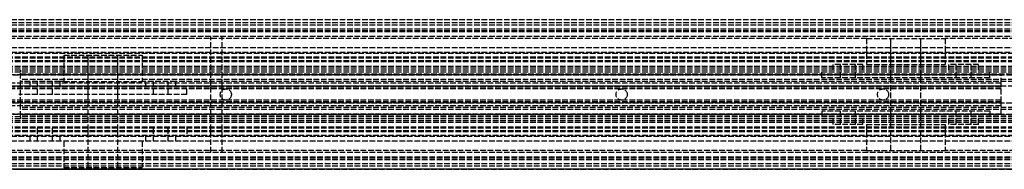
# Model space of a CAD drawing. Header units: millimetres. Extents: x 0 to 2000, y 0 to 40.
# Tile 4 of 7: x 151 to 414, y 0 to 40. Entities that reach past the tile are written whole.
import ezdxf

# ---------------------------------------------------------------- set-up
doc = ezdxf.new("R2010")
doc.units = ezdxf.units.MM
doc.header["$LTSCALE"] = 10
doc.linetypes.add('ALLCAD_Strich', pattern=[0.2, 0.15, -0.05])
doc.layers.add('BESCH_KONT_sich_schn_ansi_2d', color=40, linetype='Continuous')
doc.layers.add('BESCH_KONT_sich_schn_grun_2d', color=10, linetype='Continuous')

msp = doc.modelspace()

# ---------------------------------------------------------------- linework, layer by layer
at = {"layer": 'BESCH_KONT_sich_schn_ansi_2d', "linetype": 'ALLCAD_Strich'}
for p, q in [((2000, 0, 42), (0, 0, 42)), ((2000, 0, 2), (0, 0, 2)), ((2000, 0), (0, 0)), ((2000, 0, 64.5), (0, 0, 64.5)), ((2000, 0, 42.71), (0, 0, 42.71)), ((2000, 0, 2.5), (0, 0, 2.5)), ((2000, 0, 4), (0, 0, 4)), ((2000, 0, 9), (0, 0, 9)), ((2000, 0, 28), (0, 0, 28)), ((2000, 0, 29.5), (0, 0, 29.5)), ((2000, 0, 32), (0, 0, 32)), ((2000, 0, 38.5), (0, 0, 38.5)), ((2000, 0, 40), (0, 0, 40)), ((2000, 0, 61.5), (0, 0, 61.5)), ((2000, 0, 40.94), (0, 0, 40.94)), ((2000, 0, 40.23), (0, 0, 40.23)), ((613, 0, 31.9), (47, 0, 31.9)), ((47, 0, 27.9), (613, 0, 27.9)), ((47, 0, 23.9), (613, 0, 23.9)), ((151, 0, 22.4), (47, 0, 22.4)), ((613, 0, 30.9), (47, 0, 30.9)), ((613, 0, 31.4), (47, 0, 31.4)), ((613, 0, 35.9), (47, 0, 35.9)), ((613, 0, 36.4), (47, 0, 36.4)), ((613, 0, 30.4), (47, 0, 30.4)), ((613, 0, 28.9), (47, 0, 28.9)), ((613, 0, 22.9), (47, 0, 22.9)), ((413.6, 0, 10.65), (130.6, 0, 10.65)), ((413.6, 0, 9.9), (130.6, 0, 9.9)), ((413.6, 0, 7.9), (130.6, 0, 7.9)), ((413.6, 0, 26.9), (130.6, 0, 26.9)), ((413.6, 0, 27.9), (130.6, 0, 27.9)), ((413.6, 0, 23.9), (130.6, 0, 23.9)), ((413.6, 0, 18.4), (146.92, 0, 18.4)), ((413.6, 0, 17.65), (147.45, 0, 17.65)), ((150.6, 0, 19.4), (195.6, 0, 19.4)), ((195.6, 0, 8.9), (150.6, 0, 8.9)), ((151, 0), (151, 0, -0.1)), ((447, 0, -0.1), (151, 0, -0.1)), ((151, 0, 7.9), (447, 0, 7.9)), ((151, 0, 8.9), (151, 0)), ((151, 0, 19.4), (151, 0, 8.9)), ((151, 0, 21.9), (151, 0, 19.4)), ((151, 0, 22.4), (151, 0, 21.9)), ((447, 0, 5.4), (151, 0, 5.4)), ((447, 0, 1.4), (151, 0, 1.4)), ((151, 0, 6.9), (447, 0, 6.9)), ((447, 0, 20.4), (151, 0, 20.4)), ((447, 0, 21.9), (151, 0, 21.9)), ((447, 0, 22.4), (151, 0, 22.4)), ((195.58, 0, 19.4), (195.58, 0, 19.39)), ((195.58, 0, 19.39), (195.58, 0, 19.39)), ((195.58, 0, 19.4), (195.58, 0, 19.39)), ((195.58, 0, 19.4), (195.58, 0, 19.4)), ((195.58, 0, 19.39), (195.58, 0, 19.39)), ((195.58, 0, 19.39), (195.58, 0, 19.4)), ((195.59, 0, 19.4), (195.59, 0, 19.4)), ((195.59, 0, 19.4), (195.59, 0, 19.39)), ((195.59, 0, 19.4), (195.59, 0, 19.4)), ((195.59, 0, 19.4), (195.59, 0, 19.4)), ((195.59, 0, 19.4), (195.59, 0, 19.4)), ((195.59, 0, 19.39), (195.59, 0, 19.39)), ((195.59, 0, 19.39), (195.59, 0, 19.39)), ((195.59, 0, 19.39), (195.59, 0, 19.39)), ((195.59, 0, 19.4), (195.59, 0, 19.4)), ((195.59, 0, 19.4), (195.59, 0, 19.4)), ((195.59, 0, 19.39), (195.59, 0, 19.4)), ((195.59, 0, 19.39), (195.59, 0, 19.4)), ((447, 0, 8.9), (195.6, 0, 8.9)), ((447, 0, 19.4), (195.6, 0, 19.4)), ((195.6, 0, 19.4), (195.6, 0, 8.9)), ((195.6, 0, 19.4), (195.6, 0, 19.39)), ((195.6, 0, 19.39), (195.6, 0, 19.39)), ((195.6, 0, 19.4), (195.6, 0, 19.39)), ((195.6, 0, 19.4), (195.6, 0, 19.4)), ((195.6, 0, 19.39), (195.6, 0, 19.39)), ((202, 0, 45), (205, 0, 45)), ((202, 0, 45), (202, 0, 61.5)), ((966, 0, 61.5), (202, 0, 61.5)), ((204.5, 0, 36.4), (204.5, 0, 31.9)), ((204.5, 0, 27.9), (204.5, 0, 30.9)), ((204.5, 0, 5.4), (204.5, 0, 7.9)), ((204.98, 0, 45), (204.98, 0, 44.99)), ((204.98, 0, 45), (204.98, 0, 44.99)), ((204.98, 0, 45), (204.98, 0, 44.99)), ((204.98, 0, 44.99), (204.99, 0, 44.99)), ((204.98, 0, 44.99), (204.98, 0, 44.99)), ((204.98, 0, 44.99), (204.98, 0, 44.99)), ((204.98, 0, 45), (204.98, 0, 44.99)), ((204.98, 0, 45), (204.98, 0, 44.99)), ((204.98, 0, 45), (204.98, 0, 44.99)), ((204.98, 0, 45), (204.98, 0, 44.99)), ((204.99, 0, 44.99), (204.99, 0, 45)), ((204.99, 0, 45), (204.99, 0, 44.99)), ((204.99, 0, 45), (204.99, 0, 44.99)), ((204.99, 0, 44.99), (204.99, 0, 44.99)), ((204.99, 0, 44.99), (204.99, 0, 44.99)), ((204.99, 0, 45), (204.99, 0, 44.99)), ((204.99, 0, 45), (204.99, 0, 44.99)), ((204.99, 0, 45), (204.99, 0, 44.99)), ((204.99, 0, 45), (204.99, 0, 44.99)), ((204.99, 0, 45), (204.99, 0, 44.99)), ((205, 0, 44.99), (204.99, 0, 44.99)), ((204.99, 0, 45), (204.99, 0, 44.99)), ((205, 0, 45), (205, 0, 44.99)), ((205, 0, 45), (205, 0, 44.99)), ((205, 0, 45), (205, 0, 44.99)), ((205, 0, 44.99), (205, 0, 44.99)), ((205, 0, 44.99), (205, 0, 44.99)), ((205, 0, 45), (205, 0, 44.99)), ((205, 0, 45), (205, 0, 44.99)), ((205, 0, 45), (205, 0, 44.99)), ((205, 0, 45), (205, 0, 40)), ((963, 0, 40), (205, 0, 40)), ((207.5, 0, 36.4), (207.5, 0, 31.9)), ((207.5, 0, 27.9), (207.5, 0, 30.9)), ((207.5, 0, 5.4), (207.5, 0, 7.9)), ((310.5, 0, 36.4), (310.5, 0, 31.9)), ((310.5, 0, 27.9), (310.5, 0, 30.9)), ((310.5, 0, 5.4), (310.5, 0, 7.9)), ((313.5, 0, 36.4), (313.5, 0, 31.9)), ((313.5, 0, 27.9), (313.5, 0, 30.9)), ((313.5, 0, 5.4), (313.5, 0, 7.9)), ((365.6, 0, 19.4), (410.6, 0, 19.4)), ((365.6, 0, 8.9), (365.6, 0, 19.4)), ((410.6, 0, 8.9), (365.6, 0, 8.9)), ((380.5, 0, 36.4), (380.5, 0, 31.9)), ((380.5, 0, 27.9), (380.5, 0, 30.9)), ((380.5, 0, 5.4), (380.5, 0, 7.9)), ((383.5, 0, 36.4), (383.5, 0, 31.9)), ((383.5, 0, 27.9), (383.5, 0, 30.9)), ((383.5, 0, 5.4), (383.5, 0, 7.9)), ((410.58, 0, 19.4), (410.58, 0, 19.39)), ((410.58, 0, 19.39), (410.58, 0, 19.39)), ((410.58, 0, 19.4), (410.58, 0, 19.39)), ((410.58, 0, 19.4), (410.58, 0, 19.4)), ((410.58, 0, 19.39), (410.58, 0, 19.39)), ((410.58, 0, 19.39), (410.58, 0, 19.4)), ((410.59, 0, 19.4), (410.59, 0, 19.4)), ((410.59, 0, 19.4), (410.59, 0, 19.39)), ((410.59, 0, 19.4), (410.59, 0, 19.4)), ((410.59, 0, 19.4), (410.59, 0, 19.4)), ((410.59, 0, 19.4), (410.59, 0, 19.4)), ((410.59, 0, 19.39), (410.59, 0, 19.39)), ((410.59, 0, 19.39), (410.59, 0, 19.39)), ((410.59, 0, 19.39), (410.59, 0, 19.39)), ((410.59, 0, 19.4), (410.59, 0, 19.4)), ((410.59, 0, 19.4), (410.59, 0, 19.4)), ((410.59, 0, 19.39), (410.59, 0, 19.4)), ((410.59, 0, 19.39), (410.59, 0, 19.4)), ((410.6, 0, 19.4), (410.6, 0, 8.9)), ((410.6, 0, 19.4), (410.6, 0, 19.39)), ((410.6, 0, 19.39), (410.6, 0, 19.39)), ((410.6, 0, 19.4), (410.6, 0, 19.39)), ((410.6, 0, 19.4), (410.6, 0, 19.4)), ((410.6, 0, 19.39), (410.6, 0, 19.39)), ((413.6, 0, 10.65), (413.6, 0, 17.65)), ((413.6, 0, 17.65), (413.6, 0, 18.4)), ((413.6, 0, 18.4), (413.6, 0, 23.9)), ((413.6, 0, 9.9), (413.6, 0, 10.65)), ((413.6, 0, 7.9), (413.6, 0, 9.9)), ((413.6, 0, 23.9), (413.6, 0, 27.9))]:
    msp.add_line(p, q, dxfattribs=at)
at = {"layer": 'BESCH_KONT_sich_schn_ansi_2d', "linetype": 'ALLCAD_Strich', "extrusion": (0, 1, 0)}
for centre in [(-157.6, 14.9), (-188.6, 14.9), (-372.6, 14.9), (-403.6, 14.9)]:
    msp.add_circle(centre, 4, dxfattribs=at)
at = {"layer": 'BESCH_KONT_sich_schn_ansi_2d', "linetype": 'ALLCAD_Strich', "extrusion": (0, -1, 0)}
for centre, radius in [((157.6, 14.9), 2), ((173.1, 14.9), 10.5), ((173.1, 14.9), 4), ((173.1, 14.9), 4), ((188.6, 14.9), 2), ((372.6, 14.9), 2), ((388.1, 14.9), 10.5), ((388.1, 14.9), 4), ((388.1, 14.9), 4), ((403.6, 14.9), 2)]:
    msp.add_circle(centre, radius, dxfattribs=at)
at = {"layer": 'BESCH_KONT_sich_schn_ansi_2d', "linetype": 'ALLCAD_Strich', "extrusion": (0, 1, 0)}
for centre, radius, start, end in [((-195.58, 19.4), 0.00116, 90, 180), ((-195.58, 19.39), 0.00116, 180, 270), ((-195.58, 19.4), 0.00271, 0, 90), ((-195.58, 19.39), 0.00271, 270, 0), ((-195.59, 19.4), 0.00093, 90, 180), ((-195.59, 19.4), 0.00093, 180, 270), ((-195.6, 19.4), 0.00271, 0, 90), ((-195.6, 19.39), 0.00271, 270, 0), ((-195.6, 19.4), 0.00116, 90, 180), ((-195.6, 19.39), 0.00116, 180, 270), ((-410.58, 19.4), 0.00116, 90, 180), ((-410.58, 19.39), 0.00116, 180, 270), ((-410.58, 19.4), 0.00271, 0, 90), ((-410.58, 19.39), 0.00271, 270, 0), ((-410.59, 19.4), 0.00093, 90, 180), ((-410.59, 19.4), 0.00093, 180, 270), ((-410.6, 19.4), 0.00271, 0, 90), ((-410.6, 19.39), 0.00271, 270, 0), ((-410.6, 19.4), 0.00116, 90, 180), ((-410.6, 19.39), 0.00116, 180, 270)]:
    msp.add_arc(centre, radius, start, end, dxfattribs=at)
at = {"layer": 'BESCH_KONT_sich_schn_ansi_2d', "linetype": 'ALLCAD_Strich', "extrusion": (0, -1, 0)}
for centre, radius, start, end in [((195.58, 19.39), 0.00271, 270, 0), ((195.58, 19.4), 0.00271, 0, 90), ((195.58, 19.39), 0.00116, 180, 270), ((195.58, 19.4), 0.00116, 90, 180), ((195.59, 19.4), 0.00217, 270, 0), ((195.59, 19.4), 0.00217, 360, 90), ((195.6, 19.39), 0.00271, 270, 0), ((195.6, 19.4), 0.00271, 0, 90), ((195.6, 19.39), 0.00116, 180, 270), ((195.6, 19.4), 0.00116, 90, 180), ((410.58, 19.39), 0.00271, 270, 0), ((410.58, 19.4), 0.00271, 0, 90), ((410.58, 19.39), 0.00116, 180, 270), ((410.58, 19.4), 0.00116, 90, 180), ((410.59, 19.4), 0.00217, 270, 0), ((410.59, 19.4), 0.00217, 360, 90), ((410.6, 19.39), 0.00271, 270, 0), ((410.6, 19.4), 0.00271, 0, 90), ((410.6, 19.39), 0.00116, 180, 270), ((410.6, 19.4), 0.00116, 90, 180)]:
    msp.add_arc(centre, radius, start, end, dxfattribs=at)
at = {"layer": 'BESCH_KONT_sich_schn_grun_2d', "linetype": 'ALLCAD_Strich'}
for p, q in [((2000, 40), (0, 40)), ((2000, 39.21), (0, 39.21)), ((2000, 38.5), (0, 38.5)), ((2000, 37.5), (0, 37.5)), ((2000, 37.44), (0, 37.44)), ((2000, 37), (0, 37)), ((2000, 36.73), (0, 36.73)), ((2000, 35.5), (0, 35.5)), ((377.6, 35), (134.1, 35)), ((202, 4.5), (202, 35.5)), ((966, 35.5), (202, 35.5)), ((204.98, 35.5), (204.98, 35.49)), ((204.98, 35.5), (204.98, 35.49)), ((204.98, 35.49), (204.98, 35.5)), ((204.98, 35.5), (204.98, 35.5)), ((204.98, 35.49), (204.98, 35.49)), ((204.98, 35.49), (204.98, 35.49)), ((204.99, 35.5), (204.99, 35.49)), ((204.99, 35.49), (204.99, 35.5)), ((204.99, 35.5), (204.99, 35.5)), ((204.99, 35.5), (204.99, 35.5)), ((204.99, 35.5), (204.99, 35.5)), ((204.99, 35.49), (204.99, 35.5)), ((204.99, 35.5), (204.99, 35.5)), ((204.99, 35.49), (204.99, 35.5)), ((204.99, 35.5), (204.99, 35.49)), ((204.99, 35.49), (204.99, 35.49)), ((204.99, 35.49), (204.99, 35.49)), ((204.99, 35.49), (204.99, 35.49)), ((205, 35.5), (205, 35.49)), ((205, 35.49), (205, 35.5)), ((205, 35.49), (205, 35.5)), ((205, 35.5), (205, 35.5)), ((205, 35.5), (205, 35.5)), ((205, 35.49), (205, 35.49)), ((205, 4.5), (205, 35.49)), ((205, 35.49), (205, 35.49)), ((377.6, 35), (398.6, 35)), ((377.6, 35), (377.6, 28)), ((384.1, 28), (384.1, 35)), ((384.1, 5), (384.1, 35)), ((392.1, 28), (392.1, 35)), ((392.1, 5), (392.1, 35)), ((821.4, 35), (398.6, 35)), ((398.6, 35), (398.6, 28)), ((2000, 32.5), (0, 32.5)), ((2000, 31.25), (0, 31.25)), ((613, 31), (47, 31)), ((613, 30), (47, 30)), ((613, 29.75), (47, 29.75)), ((162.6, 30.5), (183.6, 30.5)), ((162.6, 30.5), (162.6, 23.5)), ((169.1, 23.5), (169.1, 30.5)), ((169.1, 0.5), (169.1, 30.5)), ((177.1, 23.5), (177.1, 30.5)), ((177.1, 0.5), (177.1, 30.5)), ((183.6, 30.5), (183.6, 23.5)), ((613, 29), (47, 29)), ((613, 28.75), (47, 28.75)), ((613, 27.5), (47, 27.5)), ((613, 27), (47, 27)), ((613, 26.5), (47, 26.5)), ((151, 26.5), (151, 26)), ((365.6, 24.5), (365.6, 26.5)), ((376.6, 28), (368.6, 28)), ((368.6, 26.5), (368.6, 28)), ((370.6, 24.5), (370.6, 28)), ((374.6, 24.5), (374.6, 28)), ((376.6, 26.5), (376.6, 28)), ((377.6, 28), (398.6, 28)), ((384.1, 24.5), (384.1, 26.5)), ((392.1, 24.5), (392.1, 26.5)), ((407.6, 28), (399.6, 28)), ((399.6, 26.5), (399.6, 28)), ((401.6, 24.5), (401.6, 28)), ((405.6, 24.5), (405.6, 28)), ((407.6, 26.5), (407.6, 28)), ((410.6, 24.5), (410.6, 26.5)), ((151, 26), (47, 26)), ((47.02, 25.25), (613, 25.25)), ((413.6, 25.25), (130.6, 25.25)), ((151, 22.25), (151, 26)), ((447, 26), (151, 26)), ((151, 25.5), (447, 25.5)), ((447, 24), (151, 24)), ((410.58, 24.5), (365.6, 24.5)), ((410.6, 24.5), (410.58, 24.5)), ((410.58, 24.5), (410.58, 24.5)), ((410.58, 24.5), (410.58, 24.5)), ((410.58, 24.5), (410.58, 24.5)), ((410.58, 24.5), (410.58, 24.5)), ((410.58, 24.5), (410.59, 24.5)), ((410.58, 24.5), (410.58, 24.5)), ((410.58, 24.5), (410.58, 24.5)), ((410.58, 24.5), (410.58, 24.5)), ((410.58, 24.5), (410.58, 24.5)), ((410.58, 24.5), (410.58, 24.5)), ((410.58, 24.5), (410.58, 24.5)), ((410.58, 24.5), (410.58, 24.5)), ((410.58, 24.5), (410.58, 24.5)), ((410.59, 24.5), (410.59, 24.5)), ((410.59, 24.5), (410.59, 24.5)), ((410.59, 24.5), (410.59, 24.5)), ((410.59, 24.5), (410.59, 24.5)), ((410.59, 24.5), (410.59, 24.5)), ((410.59, 24.5), (410.59, 24.5)), ((410.59, 24.5), (410.59, 24.5)), ((410.59, 24.5), (410.59, 24.5)), ((410.59, 24.5), (410.59, 24.5)), ((410.59, 24.5), (410.59, 24.5)), ((410.6, 24.5), (410.59, 24.5)), ((410.59, 24.5), (410.59, 24.5)), ((410.6, 24.5), (410.6, 24.5)), ((410.6, 24.5), (410.6, 24.5)), ((410.6, 24.5), (410.6, 24.5)), ((410.6, 24.5), (410.6, 24.5)), ((410.6, 24.5), (410.6, 24.5)), ((410.6, 24.5), (410.6, 24.5)), ((410.6, 24.5), (410.6, 24.5)), ((410.6, 24.5), (410.6, 24.5)), ((410.6, 24.5), (410.6, 24.5)), ((410.6, 24.5), (410.6, 24.5)), ((410.6, 24.5), (410.6, 24.5)), ((410.6, 24.5), (410.6, 24.5)), ((410.6, 24.5), (410.6, 24.5)), ((413.6, 23), (413.6, 25.25)), ((613, 22.25), (47, 22.25)), ((413.6, 23), (130.6, 23)), ((413.6, 22.25), (130.6, 22.25)), ((413.6, 22), (130.6, 22)), ((413.6, 21.5), (147.45, 21.5)), ((153.6, 23.5), (151, 23.5)), ((151, 17.75), (151, 22.25)), ((161.6, 23.5), (153.6, 23.5)), ((153.6, 22), (153.6, 23.5)), ((155.6, 20), (155.6, 23.5)), ((159.6, 20), (159.6, 23.5)), ((162.6, 23.5), (161.6, 23.5)), ((161.6, 22), (161.6, 23.5)), ((162.6, 23.5), (183.6, 23.5)), ((169.1, 20), (169.1, 22)), ((177.1, 20), (177.1, 22)), ((184.6, 23.5), (183.6, 23.5)), ((192.6, 23.5), (184.6, 23.5)), ((184.6, 22), (184.6, 23.5)), ((186.6, 20), (186.6, 23.5)), ((190.6, 20), (190.6, 23.5)), ((447, 23.5), (192.6, 23.5)), ((192.6, 22), (192.6, 23.5)), ((195.6, 20), (195.6, 22)), ((413.6, 22), (413.6, 23)), ((413.6, 18), (413.6, 22)), ((413.6, 18.5), (147.45, 18.5)), ((195.58, 20), (150.6, 20)), ((195.6, 20), (195.58, 20)), ((195.58, 20), (195.58, 20)), ((195.58, 20), (195.58, 19.99)), ((195.58, 20), (195.58, 19.99)), ((195.58, 20), (195.58, 19.99)), ((195.58, 20), (195.58, 19.99)), ((195.58, 20), (195.58, 20)), ((195.58, 20), (195.58, 20)), ((195.58, 20), (195.58, 19.99)), ((195.58, 20), (195.58, 19.99)), ((195.58, 20), (195.58, 19.99)), ((195.58, 19.99), (195.59, 19.99)), ((195.58, 19.99), (195.58, 19.99)), ((195.58, 19.99), (195.58, 19.99)), ((195.59, 19.99), (195.59, 20)), ((195.59, 20), (195.59, 19.99)), ((195.59, 20), (195.59, 19.99)), ((195.59, 20), (195.59, 19.99)), ((195.59, 20), (195.59, 19.99)), ((195.59, 20), (195.59, 19.99)), ((195.59, 20), (195.59, 19.99)), ((195.59, 20), (195.59, 19.99)), ((195.59, 20), (195.59, 19.99)), ((195.59, 19.99), (195.59, 19.99)), ((195.59, 19.99), (195.59, 19.99)), ((195.6, 19.99), (195.59, 19.99)), ((195.6, 20), (195.6, 20)), ((195.6, 20), (195.6, 19.99)), ((195.6, 20), (195.6, 19.99)), ((195.6, 20), (195.6, 19.99)), ((195.6, 20), (195.6, 19.99)), ((195.6, 20), (195.6, 19.99)), ((195.6, 20), (195.6, 20)), ((195.6, 20), (195.6, 20)), ((195.6, 20), (195.6, 19.99)), ((195.6, 20), (195.6, 19.99)), ((195.6, 20), (195.6, 20)), ((195.6, 19.99), (195.6, 19.99)), ((195.6, 19.99), (195.6, 19.99)), ((47, 17.75), (613, 17.75)), ((413.6, 18), (130.6, 18)), ((413.6, 17.75), (130.6, 17.75)), ((413.6, 17), (130.6, 17)), ((151, 14), (151, 17.75)), ((447, 16.5), (151, 16.5)), ((447, 16), (151, 16)), ((413.6, 17), (413.6, 18)), ((413.6, 14.75), (413.6, 17)), ((47, 14.75), (613, 14.75)), ((151, 14), (47, 14)), ((613, 13.5), (47, 13.5)), ((413.6, 14.75), (130.6, 14.75)), ((447, 14.5), (151, 14.5)), ((151, 14), (151, 13.5)), ((447, 14), (151, 14)), ((365.6, 15.5), (365.6, 13.5)), ((410.6, 15.5), (365.6, 15.5)), ((368.6, 12), (368.6, 13.5)), ((370.6, 12), (370.6, 15.5)), ((374.6, 12), (374.6, 15.5)), ((376.6, 12), (376.6, 13.5)), ((384.1, 13.5), (384.1, 15.5)), ((392.1, 13.5), (392.1, 15.5)), ((399.6, 12), (399.6, 13.5)), ((401.6, 12), (401.6, 15.5)), ((405.6, 12), (405.6, 15.5)), ((407.6, 12), (407.6, 13.5)), ((410.6, 15.5), (410.6, 13.5)), ((613, 13), (47, 13)), ((613, 12.5), (47, 12.5)), ((613, 11.25), (47, 11.25)), ((613, 11), (47, 11)), ((155.6, 7.5), (155.6, 11)), ((159.6, 7.5), (159.6, 11)), ((169.1, 9), (169.1, 11)), ((177.1, 9), (177.1, 11)), ((186.6, 7.5), (186.6, 11)), ((190.6, 7.5), (190.6, 11)), ((195.6, 11), (195.6, 9)), ((376.6, 12), (368.6, 12)), ((377.6, 12), (398.6, 12)), ((377.6, 12), (377.6, 5)), ((384.1, 5), (384.1, 12)), ((392.1, 5), (392.1, 12)), ((398.6, 12), (398.6, 5)), ((407.6, 12), (399.6, 12)), ((2000, 8.75), (0, 8.75)), ((613, 10.25), (47, 10.25)), ((613, 10), (47, 10)), ((613, 9), (47, 9)), ((153.6, 7.5), (153.6, 9)), ((161.6, 7.5), (161.6, 9)), ((184.6, 7.5), (184.6, 9)), ((192.6, 7.5), (192.6, 9)), ((2000, 7.5), (0, 7.5)), ((162.6, 7.5), (162.6, 0.5)), ((169.1, 0.5), (169.1, 7.5)), ((177.1, 0.5), (177.1, 7.5)), ((183.6, 7.5), (183.6, 0.5)), ((2000, 4.5), (0, 4.5)), ((2000, 3.27), (0, 3.27)), ((2000, 3), (0, 3)), ((377.6, 5), (134.1, 5)), ((966, 4.5), (202, 4.5)), ((377.6, 5), (398.6, 5)), ((821.4, 5), (398.6, 5)), ((2000, 2.56), (0, 2.56)), ((2000, 2.5), (0, 2.5)), ((2000, 1.5), (0, 1.5)), ((2000, 0.79), (0, 0.79)), ((2000, 0), (0, 0)), ((162.6, 0.5), (183.6, 0.5))]:
    msp.add_line(p, q, dxfattribs=at)
for centre in [(206, 20), (312, 20), (382, 20)]:
    msp.add_circle(centre, 1.5, dxfattribs=at)
for centre, radius, start, end in [((204.98, 35.5), 0.00271, 90, 180), ((204.98, 35.5), 0.00271, 0, 90), ((204.98, 35.5), 0.00116, 0, 90), ((204.98, 35.5), 0.00116, 90, 180), ((204.98, 35.49), 0.00271, 180, 270), ((204.98, 35.49), 0.00271, 270, 0), ((204.98, 35.49), 0.00116, 270, 360), ((204.98, 35.49), 0.00116, 180, 270), ((204.99, 35.5), 0.00217, 360, 90), ((204.99, 35.49), 0.00093, 0, 90), ((205, 35.5), 0.00271, 90, 180), ((204.99, 35.49), 0.00217, 270, 0), ((204.99, 35.49), 0.00093, 270, 0), ((205, 35.49), 0.00271, 180, 270), ((205, 35.5), 0.00116, 0, 90), ((205, 35.5), 0.00271, 0, 90), ((205, 35.5), 0.00116, 90, 180), ((205, 35.49), 0.00271, 270, 0), ((205, 35.49), 0.00116, 270, 360), ((205, 35.49), 0.00116, 180, 270)]:
    msp.add_arc(centre, radius, start, end, dxfattribs=at)

doc.saveas('drawing.dxf')
